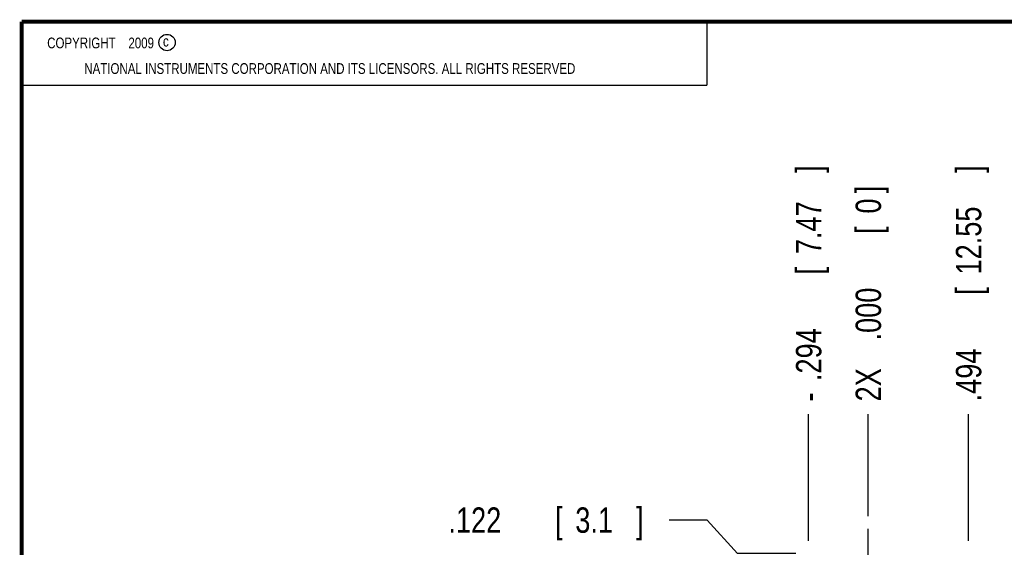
# Model space of a CAD drawing. Header units: inches. Extents: x 0.2 to 16.8, y 0.1 to 10.8.
# Tile 37 of 47: x 0.2 to 5.1, y 8.2 to 10.8. Entities that reach past the tile are written whole.
import ezdxf

# ---------------------------------------------------------------- set-up
doc = ezdxf.new("R2010")
doc.units = ezdxf.units.IN
doc.header["$LTSCALE"] = 0.935
doc.header["$MEASUREMENT"] = 0
doc.linetypes.add('CENTER', pattern=[0.6, 0.375, -0.075, 0.075, -0.075])
doc.layers.get('0').update_dxf_attribs({"linetype": 'CONTINUOUS'})
doc.layers.add('DEFAULT_1', color=7, linetype='CENTER')
doc.layers.add('DIMENSIONS', color=7, linetype='CONTINUOUS')
doc.styles.get("Standard").update_dxf_attribs({"font": 'txt', "width": 0.8})
doc.dimstyles.new('DIMSTYLE_2', dxfattribs={"dimtxt": 0.125, "dimasz": 0.18, "dimexe": 0.18, "dimexo": 0.0625, "dimgap": 0.09, "dimtad": 0, "dimtih": 1, "dimtoh": 1, "dimdec": 3, "dimzin": 4, "dimdsep": 46, "dimtxsty": 'STANDARD', "dimblk": '_FILLED', "dimblk1": '_FILLED', "dimblk2": '_FILLED', "dimcen": 0.09, "dimadec": 0, "dimazin": 0, "dimtp": 0.001, "dimtm": 0.001, "dimtfac": 1, "dimtdec": 3, "dimtofl": 0, "dimtmove": 0, "dimatfit": 3, "dimldrblk": '_FILLED', "dimfxl": 1, "dimtolj": 1, "dimtzin": 4, "dimarcsym": 0})

# ---------------------------------------------------------------- blocks, each defined once
blk = doc.blocks.new('*D5')
at = {"layer": 'DIMENSIONS', "color": 2, "linetype": 'CONTINUOUS'}
for p, q in [((3.6281, 8.3038), (3.44, 8.3038)), ((3.7763, 8.1386), (3.6281, 8.3038)), ((4.065, 8.1386), (3.7763, 8.1386))]:
    blk.add_line(p, q, dxfattribs=at)
at = {"layer": 'DIMENSIONS', "color": 2, "linetype": 'CONTINUOUS', "width": 0.8}
for s, p in [('.122', (2.3525, 8.2413)), ('[', (2.8775, 8.2413)), ('3.1', (2.9775, 8.2413)), (']', (3.2775, 8.2413))]:
    blk.add_text(s, height=0.125, dxfattribs=at).set_placement(p)
blk = doc.blocks.new('_FILLED')
at = {"color": 0, "linetype": 'BYBLOCK'}
blk.add_solid([(0, 0), (-1, 0.174), (-1, -0.174)], dxfattribs=at)
blk = doc.blocks.new('*D18')
at = {"layer": 'DIMENSIONS', "color": 2, "linetype": 'CONTINUOUS'}
blk.add_line((4.1275, 8.2011), (4.1275, 8.8261), dxfattribs=at)
at = {"layer": 'DIMENSIONS', "color": 2, "linetype": 'CONTINUOUS', "width": 0.8}
for s, p in [(']', (4.19, 10.0136)), ('7.47', (4.19, 9.6136)), ('[', (4.19, 9.5136)), ('.294', (4.19, 8.9886)), ('-', (4.19, 8.8886))]:
    blk.add_text(s, height=0.125, rotation=90, dxfattribs=at).set_placement(p)
blk = doc.blocks.new('*D19')
at = {"layer": 'DIMENSIONS', "color": 2, "linetype": 'CONTINUOUS'}
blk.add_line((4.9155, 8.2011), (4.9155, 8.8261), dxfattribs=at)
at = {"layer": 'DIMENSIONS', "color": 2, "linetype": 'CONTINUOUS', "width": 0.8}
for s, p in [(']', (4.978, 10.0136)), ('12.55', (4.978, 9.5136)), ('[', (4.978, 9.4136)), ('.494', (4.978, 8.8886))]:
    blk.add_text(s, height=0.125, rotation=90, dxfattribs=at).set_placement(p)
blk = doc.blocks.new('*D20')
at = {"layer": 'DIMENSIONS', "color": 2, "linetype": 'CONTINUOUS'}
blk.add_line((4.4215, 8.3226), (4.4215, 8.8261), dxfattribs=at)
at = {"layer": 'DIMENSIONS', "color": 2, "linetype": 'CONTINUOUS', "width": 0.8}
for s, p in [(']', (4.484, 9.9136)), ('0', (4.484, 9.8136)), ('[', (4.484, 9.7136)), ('.000', (4.484, 9.1886)), ('2X ', (4.484, 8.8886))]:
    blk.add_text(s, height=0.125, rotation=90, dxfattribs=at).set_placement(p)

msp = doc.modelspace()

# ---------------------------------------------------------------- linework, layer by layer
at = {"color": 2, "linetype": 'CONTINUOUS'}
for p, q in [((0.25, 10.7586), (3.625, 10.7586)), ((0.25, 10.7586), (0.25, 10.4456)), ((3.625, 10.7586), (3.625, 10.4456)), ((0.25, 10.4456), (3.625, 10.4456))]:
    msp.add_line(p, q, dxfattribs=at)
at = {"color": 7, "linetype": 'CONTINUOUS', "const_width": 0.02}
for points in [[(0.25, 10.7586), (0.25, 0.2586)], [(16.75, 10.7586), (0.25, 10.7586)]]:
    msp.add_lwpolyline(points, dxfattribs=at)
at = {"color": 2, "linetype": 'CONTINUOUS'}
msp.add_circle((0.9659, 10.6562), 0.0403, dxfattribs=at)
at = {"layer": 'DEFAULT_1', "color": 7, "linetype": 'CENTER'}
msp.add_line((4.4215, 8.0166), (4.4215, 8.2601), dxfattribs=at)

# ---------------------------------------------------------------- texts
at = {"color": 2, "linetype": 'CONTINUOUS', "width": 0.8}
for s, p in [('c', (0.946, 10.6363)), ('NATIONAL INSTRUMENTS CORPORATION AND ITS LICENSORS. ALL RIGHTS RESERVED', (0.5583, 10.5016))]:
    msp.add_text(s, height=0.053, dxfattribs=at).set_placement(p)
at = {"color": 2, "linetype": 'CONTINUOUS', "insert": (0.3125, 10.6805), "char_height": 0.053, "width": 0.8904, "attachment_point": 1}
msp.add_mtext('    COPYRIGHT    2009', dxfattribs=at)

# ---------------------------------------------------------------- dimensions: what is measured, and where the dimension line sits
at = {"layer": 'DIMENSIONS', "color": 2, "linetype": 'CONTINUOUS'}
for feature_location, offset, origin, text, picture, middle in [((4.1275, 8.2011), (0, 0.625), (4.4215, 8.2601), '-<>', '*D18', (4.1275, 9.5011)), ((4.4214659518, 8.3226411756), (0, 0.5035), (4.4214659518, 8.2601411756), '2X <>', '*D20', (4.4214659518, 9.4511411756))]:
    dim = msp.add_ordinate_dim(feature_location=feature_location, offset=offset, dtype=1, origin=origin, text=text, dimstyle='DIMSTYLE_2', dxfattribs=at)
    dim.commit()
    dim.dimension.update_dxf_attribs({"geometry": picture, "text_midpoint": middle})
for feature_location, offset, dtype, origin, picture, middle in [((4.9155, 8.2011), (0, 0.625), 1, (4.4215, 8.2601), '*D19', (4.9155, 9.5011)), ((4.065, 8.1386), (-0.625, 0.1652), 0, (4.178, 8.0166), '*D5', (2.865, 8.3038))]:
    dim = msp.add_ordinate_dim(feature_location=feature_location, offset=offset, dtype=dtype, origin=origin, dimstyle='DIMSTYLE_2', dxfattribs=at)
    dim.commit()
    dim.dimension.update_dxf_attribs({"geometry": picture, "text_midpoint": middle})

doc.saveas('drawing.dxf')
